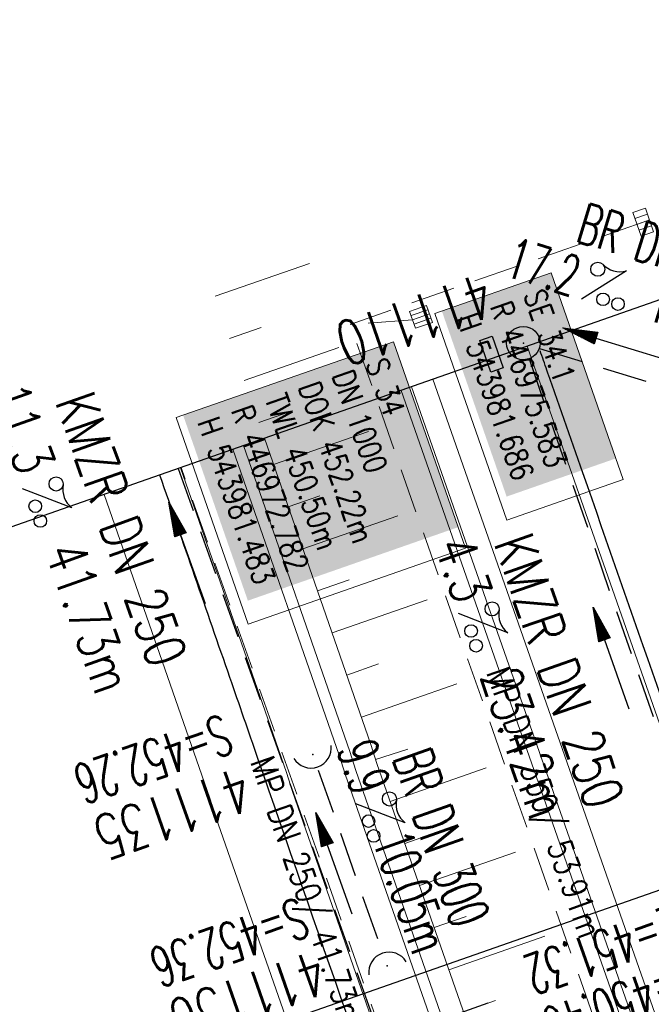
# Model space of a CAD drawing. Extents: x 232973 to 447511, y -373687 to 444035.
# Tile 38 of 40: x 446958 to 446986, y 443951 to 443995. Entities that reach past the tile are written whole.
import ezdxf
from ezdxf.enums import TextEntityAlignment as Align

# ---------------------------------------------------------------- set-up
doc = ezdxf.new("R2010")
doc.units = 0
doc.header["$LTSCALE"] = 2
doc.header["$MEASUREMENT"] = 0
doc.linetypes.add('AUSGEZOGEN', pattern=[0])
doc.linetypes.add('GESTRICH-X2', pattern=[1.5, 1, -0.5])
doc.layers.get('0').update_dxf_attribs({"linetype": 'AUSGEZOGEN'})
for name, color, linetype in [('Beschriftung', 7, 'CONTINUOUS'), ('FBR', 8, 'CONTINUOUS'), ('GLOBAL', 7, 'CONTINUOUS'), ('Hintergrund', 7, 'CONTINUOUS'), ('Hintergrundplan', 7, 'CONTINUOUS'), ('KANAL', 7, 'GESTRICH-X2'), ('PFEIL', 7, 'CONTINUOUS'), ('Planeinteilung', 6, 'CONTINUOUS'), ('RAHMEN', 250, 'AUSGEZOGEN'), ('SCHACHTNR', 6, 'CONTINUOUS'), ('SCHLITZRINNE', 8, 'AUSGEZOGEN'), ('SCHMUTZWASSER', 30, 'GESTRICH-X2'), ('SCHSYMBOL', 7, 'AUSGEZOGEN'), ('STRASSE', 8, 'CONTINUOUS'), ('TEXTO', 4, 'CONTINUOUS'), ('TEXTU', 4, 'CONTINUOUS')]:
    doc.layers.add(name, color=color, linetype=linetype)
doc.styles.add('14059', font='txt_____.ttf', dxfattribs={"width": 0.8, "height": 1})
doc.styles.add('905', font='txt_____.ttf', dxfattribs={"width": 0.8, "height": 1})
doc.styles.add('ROMANS', font='romans.shx', dxfattribs={"width": 0.8})

# ---------------------------------------------------------------- blocks, each defined once
blk = doc.blocks.new('40')
at = {"color": 0}
blk.add_arc((0.025, 0.311), 0.91, 192.5363, 347.4637, dxfattribs=at)
blk.add_point((0, 0), dxfattribs=at)
blk = doc.blocks.new('PROM')
blk.add_line((1.566, 1.817), (0.019, 0.015))
for centre, radius in [((0.317, 1.51), 0.317), ((0.943, 0.291), 0.283), ((1.645, 0.287), 0.283)]:
    blk.add_circle(centre, radius)
blk.add_arc((0.992, 2.682), 1.033, 239.1414, 303.3549)
blk = doc.blocks.new('PFEIL2')
at = {"color": 0}
for p, q in [((0.88, 0.002), (-2.401, -0.012)), ((0.881, -0.271), (0.879, 0.276)), ((0.879, 0.276), (2.429, 0.009)), ((0.911, 0.27), (0.879, 0.265)), ((0.965, 0.261), (0.879, 0.246)), ((1.019, 0.252), (0.879, 0.228)), ((1.073, 0.242), (0.879, 0.209)), ((1.127, 0.233), (0.879, 0.191)), ((1.181, 0.224), (0.879, 0.172)), ((1.235, 0.214), (0.879, 0.154)), ((1.289, 0.205), (0.879, 0.135)), ((1.343, 0.196), (0.879, 0.117)), ((1.397, 0.187), (0.879, 0.098)), ((1.451, 0.177), (0.879, 0.08)), ((1.505, 0.168), (0.879, 0.061)), ((1.559, 0.159), (0.88, 0.043)), ((1.613, 0.149), (0.88, 0.024)), ((1.668, 0.14), (0.88, 0.006)), ((1.722, 0.131), (0.88, -0.013)), ((1.776, 0.121), (0.88, -0.031)), ((1.83, 0.112), (0.88, -0.05)), ((1.884, 0.103), (0.88, -0.068)), ((1.938, 0.094), (0.88, -0.087)), ((1.992, 0.084), (0.88, -0.105)), ((2.046, 0.075), (0.88, -0.124)), ((2.1, 0.066), (0.88, -0.142)), ((2.154, 0.056), (0.88, -0.161)), ((2.208, 0.047), (0.88, -0.179)), ((2.262, 0.038), (0.881, -0.198)), ((2.316, 0.029), (0.881, -0.216)), ((2.37, 0.019), (0.881, -0.235)), ((2.424, 0.01), (0.881, -0.253)), ((2.429, 0.009), (0.881, -0.271))]:
    blk.add_line(p, q, dxfattribs=at)
blk = doc.blocks.new('GST')
at = {"color": 0}
blk.add_circle((0, 0), 0.75, dxfattribs=at)
blk.add_point((0, 0), dxfattribs=at)
blk = doc.blocks.new('17')
blk.add_lwpolyline([(-0.755, -1.218), (0.748, -1.218), (0.748, -1.801), (-0.755, -1.801)], close=True)
blk.add_blockref('GST', (0, 0))
blk = doc.blocks.new('1135420')
blk.add_line((0, 297), (0, 0))
at = {"layer": 'RAHMEN'}
blk.add_line((25, 415), (25, 5), dxfattribs=at)
blk = doc.blocks.new('SK-rechteck Mitt')
at = {"color": 18, "lineweight": 5, "true_color": 0x000000}
for p, q in [((-0.375, 0.2), (-0.375, -0.2)), ((-0.375, 0.2), (0.375, 0.2)), ((-0.1875, 0.2), (-0.1875, -0.2)), ((0, 0.2), (0, -0.2)), ((0.1875, 0.2), (0.1875, -0.2)), ((0.375, 0.2), (0.375, -0.2)), ((-0.375, -0.2), (0.375, -0.2))]:
    blk.add_line(p, q, dxfattribs=at)
blk = doc.blocks.new('SK-quadrat Rand')
at = {"color": 18, "lineweight": 5, "true_color": 0x000000}
for p, q in [((-0.4, 0.8), (-0.4, 0)), ((-0.4, 0.8), (0.4, 0.8)), ((-0.2, 0.8), (-0.2, 0)), ((0, 0.8), (0, 0)), ((0.2, 0.8), (0.2, 0)), ((0.4, 0.8), (0.4, 0)), ((-0.4, 0), (0.4, 0))]:
    blk.add_line(p, q, dxfattribs=at)

msp = doc.modelspace()

# ---------------------------------------------------------------- linework, layer by layer
at = {"layer": 'Beschriftung', "color": 18, "lineweight": 5, "true_color": 0x000000}
for points in [[(446981.81, 443983.793), (446985.047, 443974.526), (446979.823, 443972.701), (446976.586, 443981.969)], [(446974.72, 443980.705), (446977.958, 443971.438), (446968.203, 443968.03), (446964.965, 443977.298)]]:
    msp.add_lwpolyline(points, close=True, dxfattribs=at)
at = {"layer": 'FBR'}
for points in [[(446988.655, 443959.296, -0.000001), (446981.971, 443978.412, -0.000032), (446981.616, 443979.428, -0.000004), (446981.312, 443980.297, 0.000226)], [(446964.221, 443974.725, 0.000003), (446967.365, 443965.643, 0.00002), (446968.622, 443962.013, 0.001124), (446976.568, 443939.234, -0.000431), (446996.335, 443882.82)], [(446950.07, 443969.773, 0.000089), (446952.953, 443961.485, 0.000026), (446968.558, 443916.655, 0.000443), (446969.471, 443914.039, 0.00013), (446975.672, 443896.342, -0.000046), (446981.167, 443880.67, -0.00001)]]:
    msp.add_lwpolyline(points, format="xyb", dxfattribs=at)
at = {"layer": 'Hintergrund', "color": 254, "lineweight": 15, "true_color": 0xcccccc}
for p, q in [((446966.711, 443982.745), (446970.953, 443984.221)), ((446967.368, 443980.856), (446968.783, 443981.348)), ((446968.025, 443978.967), (446972.275, 443980.446)), ((446968.683, 443977.078), (446970.101, 443977.571)), ((446969.34, 443975.189), (446973.597, 443976.67)), ((446969.915, 443961.366), (446965.153, 443975.051)), ((446969.997, 443973.3), (446971.418, 443973.794)), ((446970.655, 443971.411), (446974.92, 443972.895)), ((446971.312, 443969.522), (446972.735, 443970.017)), ((446971.969, 443967.633), (446976.242, 443969.12)), ((446972.626, 443965.744), (446974.052, 443966.24)), ((446973.284, 443963.856), (446977.564, 443965.345)), ((446973.923, 443961.961), (446975.371, 443962.421)), ((446970.187, 443960.51), (446969.915, 443961.366)), ((446974.578, 443960.071), (446978.884, 443961.576)), ((446979.13, 443934.919), (446970.187, 443960.51)), ((446975.237, 443958.183), (446976.673, 443958.685)), ((446975.897, 443956.295), (446980.206, 443957.801)), ((446976.557, 443954.407), (446977.994, 443954.909)), ((446977.217, 443952.519), (446981.528, 443954.025)), ((446977.877, 443950.631), (446979.314, 443951.133))]:
    msp.add_line(p, q, dxfattribs=at)
for points in [[(446975.068, 443978.522), (447018.27, 443855.165)], [(446968.928, 443976.373), (446973.711, 443962.629), (446973.982, 443961.776), (446982.906, 443936.238), (446990.521, 443914.506), (446999.923, 443887.693), (447008.352, 443863.504), (447018.018, 443835.842), (447019.061, 443832.866)], [(446967.512, 443975.877), (446972.287, 443962.155), (446972.559, 443961.301), (446981.49, 443935.744), (446989.105, 443914.01), (446998.507, 443887.198), (447006.936, 443863.011), (447016.602, 443835.347), (447017.645, 443832.37)], [(446967.984, 443976.042), (446972.762, 443962.313), (446973.033, 443961.46), (446981.962, 443935.909), (446989.577, 443914.176), (446998.979, 443887.363), (447007.408, 443863.175), (447017.074, 443835.512), (447018.117, 443832.535)]]:
    msp.add_lwpolyline(points, dxfattribs=at)
at = {"layer": 'Hintergrundplan', "color": 254, "lineweight": 15, "true_color": 0xcccccc}
for p, q in [((446966.711, 443982.745), (446970.953, 443984.221)), ((446967.368, 443980.856), (446968.783, 443981.348)), ((446968.025, 443978.967), (446972.275, 443980.446)), ((447024.659, 443855.121), (446980.734, 443980.505)), ((446968.683, 443977.078), (446970.101, 443977.571)), ((446969.34, 443975.189), (446973.597, 443976.67)), ((446965.153, 443975.051), (446969.915, 443961.366)), ((446969.997, 443973.3), (446971.418, 443973.794)), ((446970.655, 443971.411), (446974.92, 443972.895)), ((446971.312, 443969.522), (446972.735, 443970.017)), ((446971.969, 443967.633), (446976.242, 443969.12)), ((446972.626, 443965.744), (446974.052, 443966.24)), ((446973.284, 443963.856), (446977.564, 443965.345)), ((446973.923, 443961.961), (446975.371, 443962.421)), ((446969.915, 443961.366), (446970.187, 443960.51)), ((446974.578, 443960.071), (446978.884, 443961.576)), ((446970.187, 443960.51), (446979.13, 443934.919)), ((446975.237, 443958.183), (446976.673, 443958.685)), ((446975.897, 443956.295), (446980.206, 443957.801)), ((446976.557, 443954.407), (446977.994, 443954.909)), ((446977.217, 443952.519), (446981.528, 443954.025)), ((446977.877, 443950.631), (446979.314, 443951.133))]:
    msp.add_line(p, q, dxfattribs=at)
msp.add_lwpolyline([(447044.717, 443796.956), (447045.352, 443804.304, 0.198133), (447033.878, 443840.668), (447031.083, 443844.006, -0.068573), (447026.733, 443850.946, -0.001832), (447026.595, 443851.255, 0.178534), (447025.151, 443852.746), (447020.953, 443854.766, -0.198913), (447019.422, 443856.478), (446976.491, 443979.02, -0.187649)], format="xyb", dxfattribs=at)
for points in [[(446975.068, 443978.522), (447018.27, 443855.165)], [(446975.541, 443978.687), (447018.535, 443855.93), (447020.953, 443854.766)], [(446968.928, 443976.373), (446973.711, 443962.629), (446973.982, 443961.776), (446982.906, 443936.238), (446990.521, 443914.506), (446999.923, 443887.693), (447008.352, 443863.504), (447018.018, 443835.842), (447019.061, 443832.866)], [(446967.512, 443975.877), (446972.287, 443962.155), (446972.559, 443961.301), (446981.49, 443935.744), (446989.105, 443914.01), (446998.507, 443887.198), (447006.936, 443863.011), (447016.602, 443835.347), (447017.645, 443832.37)], [(446967.984, 443976.042), (446972.762, 443962.313), (446973.033, 443961.46), (446981.962, 443935.909), (446989.577, 443914.176), (446998.979, 443887.363), (447007.408, 443863.175), (447017.074, 443835.512), (447018.117, 443832.535)], [(446961.731, 443973.854), (446966.475, 443960.221), (446966.748, 443959.363), (446975.708, 443933.723), (446983.325, 443911.985), (446992.725, 443885.177), (447001.152, 443860.995), (447010.82, 443833.327), (447016.282, 443817.738), (447025.305, 443791.942), (447028.374, 443783.312), (447033.853, 443767.586), (447034.748, 443765.123), (447043.811, 443739.165)]]:
    msp.add_lwpolyline(points, dxfattribs=at)
at = {"layer": 'KANAL', "color": 92, "lineweight": 5, "true_color": 0x00b400}
for p, q in [((446985.94, 443986.071, 452.654), (446972.782, 443981.483, 452.228)), ((446975.583, 443981.686, 452.411), (446972.782, 443981.483, 452.228)), ((446984.685, 443947.599, 452.541), (446972.782, 443981.483, 452.228)), ((446977.39, 443940.604, 452.876), (446965.185, 443975.062, 452.46))]:
    msp.add_line(p, q, dxfattribs=at)
at = {"layer": 'KANAL'}
for p, q in [((446981.281, 443980.406), (446990.375, 443977.594)), ((446980.813, 443979.938), (446988, 443959.219)), ((446965.06, 443975.019), (446977.031, 443941.25)), ((446971.344, 443961.469), (446974.188, 443953.406))]:
    msp.add_line(p, q, dxfattribs=at)
at = {"layer": 'SCHLITZRINNE'}
for points in [[(446946.636, 443968.571, 0.000016), (446947.849, 443965.085, 0.000199), (446950.544, 443957.352, 0.000027), (446955.553, 443942.997, 0.000044), (446958.667, 443934.078, 0.000101), (446962.051, 443924.393, 0.000084), (446966.153, 443912.669, 0.000975), (446970.092, 443901.486, -0.001001), (446974.031, 443890.303, -0.000613), (446978.162, 443878.453, 0.000574), (446982.293, 443866.603, 0.000043), (446985.962, 443856.119, 0.000041), (446989.821, 443845.1, 0.000098), (446990.721, 443842.532, -0.000006), (447006.522, 443797.477, -0.000336), (447009.233, 443789.73, -0.000126), (447016.458, 443769.022)], [(446946.636, 443968.571, 0.000016), (446947.849, 443965.085, 0.000199), (446950.544, 443957.352, 0.000027), (446955.553, 443942.997, 0.000044), (446958.667, 443934.078, 0.000101), (446962.051, 443924.393, 0.000084), (446966.153, 443912.669, 0.000975), (446970.092, 443901.486, -0.001001), (446974.031, 443890.303, -0.000525), (446977.569, 443880.16, 0.000574)]]:
    msp.add_lwpolyline(points, format="xyb", dxfattribs=at)
at = {"layer": 'SCHMUTZWASSER', "flags": 128}
msp.add_lwpolyline([(446954.472, 443942.326), (446979.375, 443951.171)], dxfattribs=at)
at = {"layer": 'STRASSE', "flags": 128}
msp.add_lwpolyline([(447038.709, 443915.867, 0.000011), (447031.122, 443937.667, 0.000037), (447028.833, 443944.241, 0.000505), (447025.263, 443954.458, 0.001272), (447023.831, 443958.512, 0.019593), (447023.263, 443959.93, 0.036852), (447022.877, 443960.645, 0.017636), (447022.683, 443960.927, 0.023963), (447022.523, 443961.122, 0.015559), (447022.207, 443961.451, 0.007052), (447021.477, 443962.145, 0.015623), (447020.532, 443962.965, -0.018201), (447019.725, 443963.673, -0.015596), (447019.585, 443963.813, -0.003258), (447018.943, 443964.509, -0.043133), (447018.589, 443964.972, -0.02652), (447018.123, 443965.798)], format="xyb", dxfattribs=at)

# ---------------------------------------------------------------- block references
at = {"layer": 'KANAL', "xscale": 1.5, "yscale": 1.5, "zscale": 1.5, "rotation": 289.2688179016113}
msp.add_blockref('SK-rechteck Mitt', (446985.94, 443986.071, 452.654), dxfattribs=at)
at = {"layer": 'KANAL', "rotation": 289.2688179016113}
msp.add_blockref('SK-quadrat Rand', (446975.583, 443981.686, 452.411), dxfattribs=at)
at = {"layer": 'PFEIL'}
for p, rotation in [((446984.66, 443980.613), 162.7625999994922), ((446965.453, 443971.21), 109.5252999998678), ((446984.494, 443966.493), 109.1906999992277), ((446972.048, 443957.292), 109.4208000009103)]:
    msp.add_blockref('PFEIL2', p, dxfattribs=dict(at, rotation=rotation))
at = {"layer": 'Planeinteilung', "linetype": 'Continuous', "rotation": 289.2892292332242}
msp.add_blockref('1135420', (446739.879, 443896.209), dxfattribs=at)
at = {"layer": 'SCHSYMBOL'}
for name, p, rotation in [('17', (446980.557, 443980.643), 289.2891999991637), ('40', (446971.104, 443962.18), 19.28920000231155), ('40', (446974.447, 443952.698), 199.2891999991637)]:
    msp.add_blockref(name, p, dxfattribs=dict(at, rotation=rotation))
at = {"layer": 'TEXTU'}
for p, rotation in [((446983.152, 443982.609), 342.7625999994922), ((446958.046, 443974.114), 289.5252999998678), ((446977.624, 443968.517), 289.1906999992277), ((446973.016, 443959.98), 289.4208000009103)]:
    msp.add_blockref('PROM', p, dxfattribs=dict(at, rotation=rotation))

# ---------------------------------------------------------------- texts
at = {"layer": 'Beschriftung', "color": 18, "true_color": 0x000000, "char_height": 1, "attachment_point": 1, "rotation": 289.2551, "line_spacing_factor": 0.959981, "style": '14059', "bg_fill": 1, "box_fill_scale": 1.5, "bg_fill_color": 256, "bg_fill_true_color": 11599800, "bg_fill_transparency": 0}
for s, insert in [('SE 34.1^JR 446975.583^JH 543981.686', (446981.502, 443983.156)), ('S 34^JDN 1000^JDOK 452.22m^JTWL 450.50m^JR 446972.782^JH 543981.483', (446974.413, 443980.068))]:
    msp.add_mtext(s, dxfattribs=dict(at, insert=insert))
at = {"layer": 'Beschriftung', "color": 92, "true_color": 0x00b400, "insert": (446979.913, 443966.227), "char_height": 1.1, "attachment_point": 1, "rotation": 289.3557, "line_spacing_factor": 0.959981, "style": '905'}
msp.add_mtext('MP DN 350/ 53.91m', dxfattribs=at)
at = {"layer": 'GLOBAL', "color": 92, "true_color": 0x00b400, "insert": (446969.32, 443962.214), "char_height": 1.1, "attachment_point": 1, "rotation": 289.072, "line_spacing_factor": 0.959981, "style": '905'}
msp.add_mtext('MP DN 250/ 41.73m', dxfattribs=at)
at = {"layer": 'SCHACHTNR', "style": 'ROMANS'}
for s, height, width, p in [('411110', 2, 0.7, (446978.753, 443983.83)), ('S=452.26', 1.8, 0.6, (446967.047, 443964.003)), ('411135', 2, 0.7, (446967.891, 443961.659)), ('S=452.36', 1.8, 0.6, (446970.464, 443955.775)), ('Z=451.32', 1.8, 0.6, (446987.249, 443955.439)), ('411136', 2, 0.7, (446971.277, 443953.432)), ('S=450.46', 1.8, 0.6, (446988.093, 443953.095))]:
    msp.add_text(s, height=height, rotation=199.2892, dxfattribs=dict(at, width=width)).set_placement(p)
at = {"layer": 'TEXTO', "style": 'ROMANS'}
for s, rotation, width, p in [('BR DN 400', 342.7626, 0.6, (446986.766, 443984.015)), ('KMZR DN 250', 289.5253, 0.75, (446961.655, 443971.991)), ('KMZR DN 250', 289.1907, 0.75, (446981.315, 443965.635)), ('BR DN 300', 289.4208, 0.6, (446976.023, 443958.159))]:
    msp.add_text(s, height=1.8, rotation=rotation, dxfattribs=dict(at, width=width)).set_placement(p, align=Align.CENTER)
at = {"layer": 'TEXTU', "style": 'ROMANS'}
for s, rotation, width, p in [('17.2', 342.7626, 0.6, (446979.644, 443983.682)), ('11.05m', 342.7626, 0.6, (446986.019, 443981.713)), ('11.3', 289.5253, 0.75, (446956.522, 443978.426)), ('41.73m', 289.5253, 0.75, (446959.053, 443971.301)), ('4.3', 289.1907, 0.75, (446976.551, 443971.57)), ('23.42m', 289.1907, 0.75, (446978.614, 443965.695)), ('9.9', 289.4208, 0.6, (446972.157, 443962.419)), ('10.05m', 289.4208, 0.6, (446973.761, 443958.333))]:
    msp.add_text(s, height=1.8, rotation=rotation, dxfattribs=dict(at, width=width)).set_placement(p)

doc.saveas('drawing.dxf')
